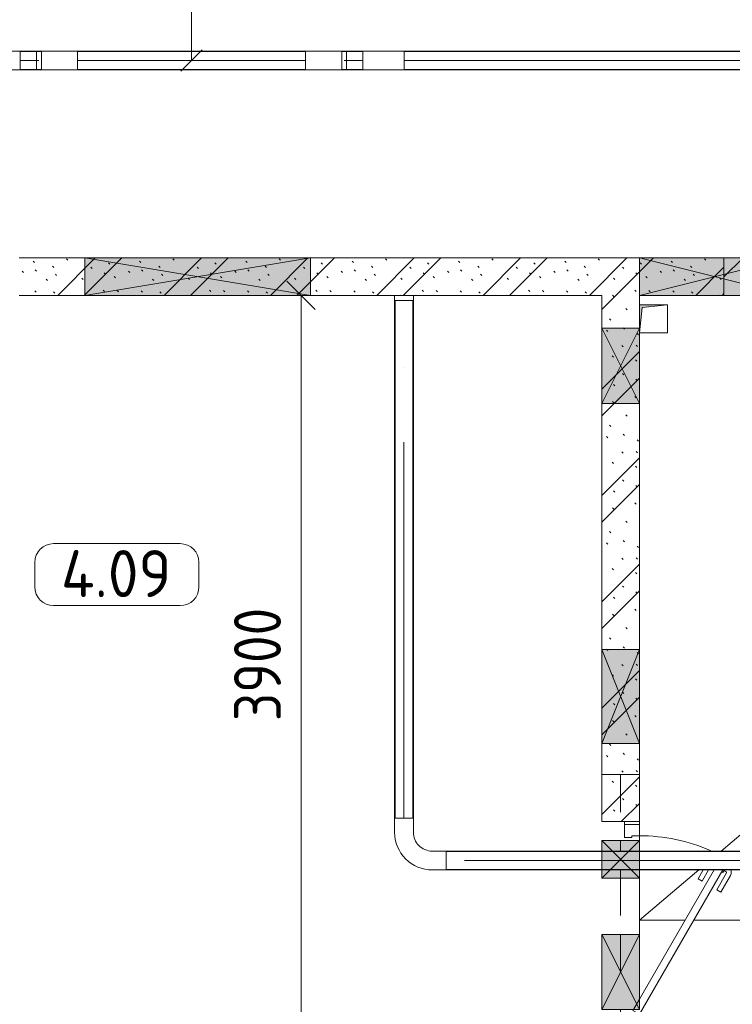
# Model space of a CAD drawing. Header units: millimetres. Extents: x -32229 to 192519, y -13689 to 125138.
# Tile 50 of 183: x -4062 to -270, y 75878 to 81117. Entities that reach past the tile are written whole.
import ezdxf

# ---------------------------------------------------------------- set-up
doc = ezdxf.new("R2010")
doc.units = ezdxf.units.MM
doc.linetypes.add('3_ Штрих_ 1 х 1 мм', pattern=[400, 200, -200])
doc.linetypes.add('ADSK_Осевая', pattern=[2800, 2000, -400, 0, -400])
for name, color, linetype, lineweight in [('A-____-____-DIMS', 7, 'Continuous', 9), ('A-____-____-DIMS-200', 7, 'Continuous', 9), ('A-AREA-____-IDEN', 7, 'Continuous', 9), ('A-DOOR-____-MCUT', 7, 'Continuous', 9), ('A-DOOR-____-OTLN', 7, 'Continuous', 18), ('A-DOOR-FRAM-MCUT', 7, 'Continuous', 9), ('A-FLOR-____-OTLN', 7, 'Continuous', 18), ('A-GLAZ-____-MCUT', 7, 'Continuous', 9), ('A-GLAZ-____-OTLN', 7, 'Continuous', 18), ('A-WALL-____-MCUT', 7, 'Continuous', 40), ('A-WALL-____-PATT', 7, 'Continuous', 40), ('E-CABL-TRAY-CNTR', 7, 'ADSK_Осевая', 18), ('E-CABL-TRAY-OTLN', 7, 'Continuous', 18), ('I-WALL-____-MCUT', 7, 'Continuous', 40), ('M-EQPM-____-OTLN', 7, 'Continuous', 18), ('S-BEAM-____-OTLN', 7, 'Continuous', 18)]:
    doc.layers.add(name, color=color, linetype=linetype, lineweight=lineweight)
doc.layers.add('A-DETL-____-OTLN', color=7, linetype='Continuous', lineweight=9, true_color=0x00a600)
doc.styles.add('GOST Common_3', font='GOST_Common.ttf', dxfattribs={"height": 250})
doc.styles.add('GOST Common_4', font='GOST_Common.ttf', dxfattribs={"width": 0.9, "height": 250})
doc.dimstyles.new('ГОСТ_2_5_мм2', dxfattribs={"dimscale": 304.8, "dimtxt": 251.428749, "dimasz": 0.492126, "dimexe": 0.492126, "dimexo": 0.656168, "dimgap": 0.098425, "dimtad": 1, "dimdec": 0, "dimdsep": 46, "dimtxsty": 'GOST Common_4', "dimblk1": 'OBLIQUE', "dimblk2": 'OBLIQUE', "dimsah": 1, "dimcen": 0.09, "dimazin": 2, "dimtfac": 1, "dimtdec": 4, "dimtix": 1, "dimtmove": 0, "dimatfit": 3, "dimfxl": 1, "dimtvp": 1, "dimtolj": 1, "dimtzin": 0, "dimarcsym": 2})
pattern_1 = [(135, (300.56, 377.28), (-565.6854, 6e-14), [10, -790]), (135, (349.8, 474.73), (-565.6854, 6e-14), [10, -790]), (135, (423.93, 473.06), (-565.6854, 6e-14), [10, -790]), (135, (229.92, 447.9), (-565.6854, 6e-14), [10, -790]), (135, (155.08, 447.9), (-565.6854, 6e-14), [10, -790]), (135, (114.9, 369.03), (-565.6854, 6e-14), [10, -790]), (135, (132.43, 285.8), (-565.6854, 6e-14), [10, -790]), (135, (214.66, 322), (-565.6854, 6e-14), [10, -790]), (135, (198.16, 261.88), (-565.6854, 6e-14), [10, -790]), (135, (45.2, 272.9), (-565.6854, 6e-14), [10, -790]), (135, (42.32, 336.16), (-565.6854, 6e-14), [10, -790]), (135, (92.26, 192.24), (-565.6854, 6e-14), [10, -790]), (135, (7.07, 149.2), (-565.6854, 6e-14), [10, -790]), (135, (80.6, 95.1), (-565.6854, 6e-14), [10, -790]), (135, (79.53, 36.94), (-565.6854, 6e-14), [10, -790]), (135, (153.87, 74.56), (-565.6854, 6e-14), [10, -790]), (135, (228.35, 124.8), (-565.6854, 6e-14), [10, -790]), (135, (279.75, 180.4), (-565.6854, 6e-14), [10, -790]), (135, (282.9, 31.63), (-565.6854, 6e-14), [10, -790]), (135, (377.38, 53.45), (-565.6854, 6e-14), [10, -790]), (135, (352.28, 102.7), (-565.6854, 6e-14), [10, -790]), (135, (354.05, 0), (-565.6854, 6e-14), [10, -790]), (135, (553.23, 16.45), (-565.6854, 6e-14), [10, -790]), (135, (542.38, 63.45), (-565.6854, 6e-14), [10, -790]), (135, (536.58, 239.3), (-565.6854, 6e-14), [10, -790]), (135, (475.85, 203.9), (-565.6854, 6e-14), [10, -790]), (135, (475.85, 316.54), (-565.6854, 6e-14), [10, -790]), (135, (520.8, 408.7), (-565.6854, 6e-14), [10, -790]), (135, (551.1, 470.8), (-565.6854, 6e-14), [10, -790]), (135, (235.25, 537.93), (-565.6854, 6e-14), [10, -790]), (135, (407.25, 547.65), (-565.6854, 6e-14), [10, -790]), (135, (94.5, 558.6), (-565.6854, 6e-14), [10, -790]), (135, (46.4, 532.3), (-565.6854, 6e-14), [10, -790]), (135, (85.56, 465.04), (-565.6854, 6e-14), [10, -790]), (135, (355.53, 181.14), (-565.6854, 6e-14), [10, -790]), (135, (362.23, 243.6), (-565.6854, 6e-14), [10, -790]), (135, (413.45, 344.1), (-565.6854, 6e-14), [10, -790]), (135, (286.3, 273.25), (-565.6854, 6e-14), [10, -790]), (135, (423.02, 263.72), (-565.6854, 6e-14), [10, -790]), (135, (162.94, 190.2), (-565.6854, 6e-14), [10, -790]), (135, (470.25, 120.93), (-565.6854, 6e-14), [10, -790]), (135, (484.48, 9.78), (-565.6854, 6e-14), [10, -790]), (45, (0, 212.13), (-565.6854, 0), []), (45, (212.13, 0), (-565.6854, 0), []), (45, (353.55, 0), (-565.6854, 0), []), (45, (0, 353.55), (-565.6854, 0), [])]

# ---------------------------------------------------------------- blocks, each defined once
blk = doc.blocks.new('АР_Отверстие прямоугольное - ВК-7442280--01 ЭЛ')
at = {"layer": 'A-GLAZ-____-OTLN', "lineweight": 13, "true_color": 0xf0f0f0}
blk.add_hatch(color=7, dxfattribs=at).paths.add_polyline_path([(-275, 100), (-275, -100), (525, -100), (525, 100)])
at = {"layer": 'A-GLAZ-____-MCUT', "color": 253, "lineweight": 13, "true_color": 0xaaaaaa}
for p, q in [((-275, 100), (-275, -100)), ((525, 100), (525, -100))]:
    blk.add_line(p, q, dxfattribs=at)
at = {"layer": 'A-GLAZ-____-OTLN', "color": 253, "lineweight": 5, "true_color": 0xaaaaaa}
for p, q in [((525, 100), (-275, -100)), ((-275, 100), (525, -100))]:
    blk.add_line(p, q, dxfattribs=at)
at = {"layer": 'A-GLAZ-____-OTLN', "color": 253, "lineweight": 13, "true_color": 0xaaaaaa}
for p, q in [((525, 100), (-275, 100)), ((-275, 100), (-275, -100)), ((525, -100), (525, 100)), ((-275, -100), (525, -100))]:
    blk.add_line(p, q, dxfattribs=at)
blk = doc.blocks.new('АР_Дверь однопольная - 1100х2100h_техн_ помещ_-4938052--01 ЭЛ')
at = {"layer": 'A-DOOR-____-MCUT', "color": 253, "lineweight": 13, "true_color": 0xaaaaaa}
for p, q in [((475, 100), (-293.3, 543.6)), ((-293.3, 497.4), (395, 100)), ((395, 100), (450, 68.2)), ((450, 68.2), (455, 65.4)), ((455, 65.4), (475, 100))]:
    blk.add_line(p, q, dxfattribs=at)
at = {"layer": 'A-DOOR-____-OTLN', "color": 253, "lineweight": 5, "true_color": 0xaaaaaa}
for p, q in [((-175.5, 533.3), (-264.3, 584.6)), ((-293.3, 552.8), (-278.8, 544.4)), ((-289.6, 550.7), (-283.6, 561.1)), ((-278.8, 544.4), (-282.8, 537.5)), ((-188, 511.7), (-276.8, 562.9)), ((-188, 511.7), (-175.5, 533.3)), ((-233, 433.7), (-293.3, 468.5)), ((-245.5, 412.1), (-293.3, 439.7)), ((-233, 433.7), (-245.5, 412.1))]:
    blk.add_line(p, q, dxfattribs=at)
for centre, radius, start, end in [((-279.3, 558.6), 30, 60, 120.5137), ((-279.3, 558.6), 4.99, 60, 150), ((475, 100), 950, 156.5139, 180)]:
    blk.add_arc(centre, radius, start, end, dxfattribs=at)
at = {"layer": 'A-DOOR-FRAM-MCUT', "color": 253, "lineweight": 13, "true_color": 0xaaaaaa}
for p, q in [((-535, 100), (-550, 100)), ((-475, 100), (-535, 100)), ((-535, 100), (-535, 20)), ((-475, 60), (-475, 100)), ((-465, 60), (-475, 60)), ((-465, 20), (-465, 60)), ((475, 60), (465, 60)), ((465, 60), (465, 20)), ((535, 100), (475, 100)), ((475, 100), (475, 60)), ((535, 20), (535, 100)), ((535, 100), (550, 100)), ((-535, 20), (-550, 20)), ((-535, 20), (-465, 20)), ((465, 20), (535, 20)), ((535, 20), (550, 20))]:
    blk.add_line(p, q, dxfattribs=at)
blk = doc.blocks.new('АР_Отверстие прямоугольное - ОВВ-3214689--01 ЭЛ')
at = {"layer": 'A-GLAZ-____-OTLN', "lineweight": 13, "true_color": 0xf0f0f0}
blk.add_hatch(color=7, dxfattribs=at).paths.add_polyline_path([(325, -100), (325, 100), (-75, 100), (-75, -100)])
at = {"layer": 'A-GLAZ-____-MCUT', "color": 253, "lineweight": 13, "true_color": 0xaaaaaa}
for p, q in [((-75, 100), (-75, -100)), ((325, 100), (325, -100))]:
    blk.add_line(p, q, dxfattribs=at)
at = {"layer": 'A-GLAZ-____-OTLN', "color": 253, "lineweight": 5, "true_color": 0xaaaaaa}
for p, q in [((325, 100), (-75, -100)), ((-75, 100), (325, -100))]:
    blk.add_line(p, q, dxfattribs=at)
at = {"layer": 'A-GLAZ-____-OTLN', "color": 253, "lineweight": 13, "true_color": 0xaaaaaa}
for p, q in [((325, 100), (-75, 100)), ((-75, 100), (-75, -100)), ((325, -100), (325, 100)), ((-75, -100), (325, -100))]:
    blk.add_line(p, q, dxfattribs=at)
blk = doc.blocks.new('АР_Отверстие прямоугольное - СС-3914049--01 ЭЛ')
at = {"layer": 'A-GLAZ-____-OTLN', "lineweight": 13, "true_color": 0xf0f0f0}
blk.add_hatch(color=7, dxfattribs=at).paths.add_polyline_path([(375, -100), (375, 100), (-125, 100), (-125, -100)])
at = {"layer": 'A-GLAZ-____-MCUT', "color": 253, "lineweight": 13, "true_color": 0xaaaaaa}
for p, q in [((-125, 100), (-125, -100)), ((375, 100), (375, -100))]:
    blk.add_line(p, q, dxfattribs=at)
at = {"layer": 'A-GLAZ-____-OTLN', "color": 253, "lineweight": 5, "true_color": 0xaaaaaa}
for p, q in [((375, 100), (-125, -100)), ((-125, 100), (375, -100))]:
    blk.add_line(p, q, dxfattribs=at)
at = {"layer": 'A-GLAZ-____-OTLN', "color": 253, "lineweight": 13, "true_color": 0xaaaaaa}
for p, q in [((375, 100), (-125, 100)), ((-125, 100), (-125, -100)), ((375, -100), (375, 100)), ((-125, -100), (375, -100))]:
    blk.add_line(p, q, dxfattribs=at)
blk = doc.blocks.new('АР_Отверстие прямоугольное - ОВВ-3391161--01 ЭЛ')
at = {"layer": 'A-GLAZ-____-OTLN', "lineweight": 13, "true_color": 0xf0f0f0}
blk.add_hatch(color=7, dxfattribs=at).paths.add_polyline_path([(-475, 100), (-475, -100), (725, -100), (725, 100), (510.8, 100)])
at = {"layer": 'A-GLAZ-____-MCUT', "color": 253, "lineweight": 13, "true_color": 0xaaaaaa}
for p, q in [((-475, 100), (-475, -100)), ((725, 100), (725, -100))]:
    blk.add_line(p, q, dxfattribs=at)
at = {"layer": 'A-GLAZ-____-OTLN', "color": 253, "lineweight": 5, "true_color": 0xaaaaaa}
for p, q in [((725, 100), (-475, -100)), ((-475, 100), (725, -100))]:
    blk.add_line(p, q, dxfattribs=at)
at = {"layer": 'A-GLAZ-____-OTLN', "color": 253, "lineweight": 13, "true_color": 0xaaaaaa}
for p, q in [((725, 100), (-475, 100)), ((-475, 100), (-475, -100)), ((725, -100), (725, 100)), ((-475, -100), (725, -100))]:
    blk.add_line(p, q, dxfattribs=at)
blk = doc.blocks.new('АР_Канал вертикальный прямоугольный - ВК-V192--01 ЭЛ')
at = {"layer": 'M-EQPM-____-OTLN', "lineweight": 13, "true_color": 0xe2e2e2}
blk.add_hatch(color=254, dxfattribs=at).paths.add_polyline_path([(-75, -75), (-60, 60), (75, 75), (-75, 75), (-75, -50)])
at = {"layer": 'M-EQPM-____-OTLN', "color": 253, "lineweight": 13, "true_color": 0xaaaaaa}
for p, q in [((75, 75), (-75, 75)), ((-75, 75), (-75, -50)), ((75, 75), (-75, 75)), ((-75, 75), (-75, -50)), ((-75, -50), (-75, 75)), ((-75, 75), (75, 75)), ((-75, -75), (-60, 60)), ((-75, -75), (-60, 60)), ((-60, 60), (75, 75)), ((-60, 60), (75, 75)), ((75, -75), (75, 75)), ((75, 75), (75, -75)), ((-75, -50), (-75, -75)), ((-75, -50), (-75, -75)), ((-75, -75), (-75, -50)), ((-75, -75), (75, -75)), ((75, -75), (-75, -75))]:
    blk.add_line(p, q, dxfattribs=at)
blk = doc.blocks.new('АР_Перемычка - 200_Уx2_75x5__Опх2_0_75x5_-250-7324732--01 ЭЛ')
at = {"layer": 'S-BEAM-____-OTLN', "color": 9, "linetype": '3_ Штрих_ 1 х 1 мм', "lineweight": 15, "true_color": 0xc4c4c4}
for p, q in [((-800, 100), (-800, -100)), ((550, 100), (550, -100)), ((-800, 0), (-450, 0)), ((-450, 0), (-393.3, 0)), ((-293.3, 0), (-250, 0)), ((-250, 0), (50, 0)), ((50, 0), (450, 0)), ((450, 0), (550, 0))]:
    blk.add_line(p, q, dxfattribs=at)
blk = doc.blocks.new('АР_Отверстие прямоугольное - ЭОМ-6403692--01 ЭЛ')
at = {"layer": 'A-GLAZ-____-OTLN', "lineweight": 13, "true_color": 0xf0f0f0}
blk.add_hatch(color=7, dxfattribs=at).paths.add_polyline_path([(225, 100), (25, 100), (25, -100), (225, -100)])
at = {"layer": 'A-GLAZ-____-MCUT', "color": 253, "lineweight": 13, "true_color": 0xaaaaaa}
for p, q in [((25, 100), (25, -100)), ((225, 100), (225, -100))]:
    blk.add_line(p, q, dxfattribs=at)
at = {"layer": 'A-GLAZ-____-OTLN', "color": 253, "lineweight": 5, "true_color": 0xaaaaaa}
for p, q in [((225, 100), (25, -100)), ((25, 100), (225, -100))]:
    blk.add_line(p, q, dxfattribs=at)
at = {"layer": 'A-GLAZ-____-OTLN', "color": 253, "lineweight": 13, "true_color": 0xaaaaaa}
for p, q in [((225, 100), (25, 100)), ((25, 100), (25, -100)), ((225, -100), (225, 100)), ((25, -100), (225, -100))]:
    blk.add_line(p, q, dxfattribs=at)
blk = doc.blocks.new('Наметкина 10_РД_АР_П_отсоединено_rvt-1--01 ЭЛ')
at = {"layer": 'A-WALL-____-PATT', "lineweight": 5, "true_color": 0xaaaaaa}
h = blk.add_hatch(dxfattribs=at)
h.set_pattern_fill('FP_6', color=253, style=0, pattern_type=2)
h.set_pattern_definition(pattern_1)
h.paths.add_polyline_path([(-764.7, 79650), (-314.7, 79650), (-314.7, 79850), (-4064.7, 79850), (-4064.7, 79650), (-964.7, 79650)])
h.paths.add_polyline_path([(-4164.7, 79650), (-4164.7, 79850), (-4914.7, 79850), (-4914.7, 79650), (-4214.7, 79650)])
h = blk.add_hatch(dxfattribs=at)
h.set_pattern_fill('FP_1', color=253, style=0, pattern_type=2)
h.set_pattern_definition([(45, (0, 0), (-228.0985, 228.0985), []), (45, (228.1, 0), (-228.0985, 228.0985), [403.225, -80.645, 6.706, -73.939])])
h.paths.add_polyline_path([(-314.7, 79650), (1485.3, 79650), (1485.3, 79850), (-314.7, 79850)])
h = blk.add_hatch(dxfattribs=at)
h.set_pattern_fill('FP_6', color=253, style=0, pattern_type=2)
h.set_pattern_definition(pattern_1)
h.paths.add_polyline_path([(-764.7, 76850), (-764.7, 79650), (-964.7, 79650), (-964.7, 76850)])
at = {"layer": 'A-FLOR-____-OTLN', "color": 253, "lineweight": 13, "true_color": 0xaaaaaa}
for p, q in [((2867.2, 79400), (-329.7, 76693.3)), ((-764.7, 76835), (-764.7, 76850)), ((-764.7, 76750), (-764.7, 76775)), ((-764.7, 76693.3), (-764.7, 76750)), ((-764.7, 76550), (-764.7, 76593.3)), ((-447.8, 76593.3), (-764.7, 76325)), ((-764.7, 76250), (-764.7, 76550)), ((-522.2, 76325), (-764.7, 76325)), ((-522.2, 76325), (-764.7, 76325)), ((-764.7, 76325), (-764.7, 76250)), ((4910.3, 76325), (-476, 76325)), ((4910.3, 76325), (-476, 76325)), ((-764.7, 75905), (-764.7, 76250)), ((-764.7, 76250), (-764.7, 75905))]:
    blk.add_line(p, q, dxfattribs=at)
at = {"layer": 'A-WALL-____-MCUT', "color": 253, "lineweight": 13, "true_color": 0xaaaaaa}
for p, q in [((35.3, 79850), (-314.7, 79850)), ((-314.7, 79850), (-314.7, 79650)), ((-314.7, 79650), (35.3, 79650))]:
    blk.add_line(p, q, dxfattribs=at)
at = {"layer": 'I-WALL-____-MCUT', "color": 253, "lineweight": 13, "true_color": 0xaaaaaa}
for p, q in [((-3714.7, 79850), (-4064.7, 79850)), ((-2514.7, 79850), (-3714.7, 79850)), ((-764.7, 79850), (-2514.7, 79850)), ((-314.7, 79850), (-764.7, 79850)), ((-314.7, 79650), (-314.7, 79850)), ((-4064.7, 79650), (-3714.7, 79650)), ((-3714.7, 79650), (-2514.7, 79650)), ((-2514.7, 79650), (-2066.9, 79650)), ((-2066.9, 79650), (-1966.9, 79650)), ((-1966.9, 79650), (-964.7, 79650)), ((-964.7, 79650), (-964.7, 79475)), ((-764.7, 79650), (-314.7, 79650)), ((-764.7, 79475), (-764.7, 79650)), ((-964.7, 79475), (-964.7, 79075)), ((-764.7, 79075), (-764.7, 79475)), ((-964.7, 79075), (-964.7, 77765)), ((-764.7, 77765), (-764.7, 79075)), ((-964.7, 77765), (-964.7, 77265)), ((-764.7, 77265), (-764.7, 77765)), ((-964.7, 77265), (-964.7, 76850)), ((-764.7, 76850), (-764.7, 77265)), ((-964.7, 76850), (-764.7, 76850))]:
    blk.add_line(p, q, dxfattribs=at)
at = {"layer": 'A-DOOR-____-OTLN', "color": 253, "lineweight": 13, "true_color": 0xaaaaaa, "rotation": 269.9999999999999}
blk.add_blockref('АР_Дверь однопольная - 1100х2100h_техн_ помещ_-4938052--01 ЭЛ', (-864.7, 76300), dxfattribs=at)
at = {"layer": 'A-GLAZ-____-OTLN', "color": 253, "lineweight": 13, "true_color": 0xaaaaaa}
for name, p, rotation in [('АР_Отверстие прямоугольное - ОВВ-3391161--01 ЭЛ', (-2989.7, 79750), 180), ('АР_Отверстие прямоугольное - ВК-7442280--01 ЭЛ', (-239.7, 79750), 180), ('АР_Отверстие прямоугольное - ОВВ-3214689--01 ЭЛ', (-864.7, 79400), 269.9999999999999), ('АР_Отверстие прямоугольное - СС-3914049--01 ЭЛ', (-864.7, 77640), 269.9999999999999), ('АР_Отверстие прямоугольное - ЭОМ-6403692--01 ЭЛ', (-864.7, 76775), 269.9999999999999), ('АР_Отверстие прямоугольное - ОВВ-3214689--01 ЭЛ', (-864.7, 76175), 269.9999999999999)]:
    blk.add_blockref(name, p, dxfattribs=dict(at, rotation=rotation))
at = {"layer": 'M-EQPM-____-OTLN', "color": 253, "lineweight": 13, "true_color": 0xaaaaaa}
blk.add_blockref('АР_Канал вертикальный прямоугольный - ВК-V192--01 ЭЛ', (-689.7, 79525), dxfattribs=at)
at = {"layer": 'S-BEAM-____-OTLN', "color": 253, "lineweight": 13, "true_color": 0xaaaaaa, "rotation": 269.9999999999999}
blk.add_blockref('АР_Перемычка - 200_Уx2_75x5__Опх2_0_75x5_-250-7324732--01 ЭЛ', (-864.7, 76300), dxfattribs=at)
blk = doc.blocks.new('M_Вертикальный внутренний изгиб-колено для канального - Стандартное-2438716--01 ЭЛ')
at = {"layer": 'E-CABL-TRAY-OTLN', "color": 1, "true_color": 0xff0000}
for p, q in [((-2541.3, 80849.5), (-2541.3, 80949.5)), ((-2541.3, 80949.5), (-2466.3, 80949.5)), ((-2466.3, 80949.5), (-2410.8, 80949.5)), ((-2348.4, 80949.5), (-2410.8, 80949.5)), ((-2348.4, 80949.5), (-2348.4, 80849.5)), ((-2466.3, 80849.5), (-2541.3, 80849.5)), ((-2410.8, 80849.5), (-2466.3, 80849.5)), ((-2410.8, 80849.5), (-2348.4, 80849.5))]:
    blk.add_line(p, q, dxfattribs=at)
blk = doc.blocks.new('M_Вертикальный наружный изгиб-колено для канального - Стандартное-2438712--01 ЭЛ')
at = {"layer": 'E-CABL-TRAY-OTLN', "color": 1, "true_color": 0xff0000}
for p, q in [((-4279.1, 80849.5), (-4279.1, 80949.5)), ((-4279.1, 80949.5), (-4204.1, 80949.5)), ((-4204.1, 80949.5), (-4120.9, 80949.5)), ((-4120.9, 80949.5), (-4058.5, 80949.5)), ((-4058.5, 80949.5), (-4058.5, 80849.5)), ((-4204.1, 80849.5), (-4279.1, 80849.5)), ((-4120.9, 80849.5), (-4204.1, 80849.5)), ((-4120.9, 80849.5), (-4058.5, 80849.5))]:
    blk.add_line(p, q, dxfattribs=at)
blk = doc.blocks.new('M_Горизонтальный изгиб-колено для канального - Стандартное-V279--01 ЭЛ')
at = {"layer": 'E-CABL-TRAY-OTLN', "color": 94, "true_color": 0x009f00}
for p, q in [((50, 225), (-50, 225)), ((-50, 225), (-50, 150)), ((50, 150), (50, 225)), ((-225, -50), (-225, 50)), ((-225, 50), (-150, 50)), ((-150, -50), (-225, -50))]:
    blk.add_line(p, q, dxfattribs=at)
for radius, end in [(200, 360), (100, 0)]:
    blk.add_arc((-150, 150), radius, 270, end, dxfattribs=at)
blk = doc.blocks.new('Марка помещения 2 - Марка помещения 2-1605974--01 ЭЛ')
at = {"layer": 'A-AREA-____-IDEN', "color": 253, "true_color": 0xaaaaaa}
for p, q in [((-1.797, 0.841), (1.569, 0.841)), ((-2.297, -0.309), (-2.297, 0.341)), ((2.069, 0.341), (2.069, -0.309)), ((1.569, -0.809), (-1.797, -0.809))]:
    blk.add_line(p, q, dxfattribs=at)
for centre, start, end in [((-1.797, 0.341), 90, 180), ((1.569, 0.341), 0, 90), ((-1.797, -0.309), 180, 270), ((1.569, -0.309), 270, 360)]:
    blk.add_arc(centre, 0.5, start, end, dxfattribs=at)
blk = doc.blocks.new('DIMBLOCK15--01 ЭЛ')
at = {"layer": 'A-____-____-DIMS-200'}
for p, q in [((-2564.8, 79650), (-2639.8, 79725)), ((-2470.9, 79650), (-2714.8, 79650)), ((-2564.8, 75750), (-2564.8, 79650)), ((-2564.8, 79650), (-2489.8, 79575)), ((-2564.8, 79650), (-2470.9, 79650)), ((-2564.8, 75750), (-2639.8, 75825)), ((-2470.9, 75750), (-2714.8, 75750)), ((-2564.8, 75750), (-2489.8, 75675)), ((-2564.8, 75750), (-2470.9, 75750))]:
    blk.add_line(p, q, dxfattribs=at)
at = {"layer": 'A-____-____-DIMS-200', "color": 0, "insert": (-2921.5, 77384.7), "char_height": 250, "width": 756.843, "attachment_point": 1, "rotation": 90, "line_spacing_factor": 1.022761, "style": 'GOST Common_4'}
blk.add_mtext('3900', dxfattribs=at)
blk = doc.blocks.new('_Oblique')
at = {"color": 0, "linetype": 'ByBlock', "lineweight": -2}
blk.add_line((-0.5, -0.5), (0.5, 0.5), dxfattribs=at)

msp = doc.modelspace()

# ---------------------------------------------------------------- linework, layer by layer
at = {"layer": 'A-DETL-____-OTLN', "color": 1, "true_color": 0xff0000}
for p, q in [((-3147.4, 80899.5), (-3147.4, 81537.5)), ((-3203.9, 80842.9), (-3090.8, 80956.1))]:
    msp.add_line(p, q, dxfattribs=at)
at = {"layer": 'E-CABL-TRAY-CNTR', "color": 1, "true_color": 0xff0000}
for p, q in [((-3960.2, 80899.5), (-4058.5, 80899.5)), ((-2541.3, 80899.5), (-3753.4, 80899.5)), ((-2334.6, 80899.5), (-2236.2, 80899.5)), ((-2015.6, 80899.5), (5730.6, 80899.5))]:
    msp.add_line(p, q, dxfattribs=at)
at = {"layer": 'E-CABL-TRAY-CNTR', "color": 94, "true_color": 0x009f00}
for p, q in [((-2017.2, 76868.3), (-2017.2, 79623.3)), ((5905.6, 76643.3), (-1792.2, 76643.3))]:
    msp.add_line(p, q, dxfattribs=at)
at = {"layer": 'E-CABL-TRAY-OTLN', "color": 1, "true_color": 0xff0000}
for p, q in [((-4058.5, 80947), (-4058.5, 80949.5)), ((-3946.3, 80949.5), (-4058.5, 80949.5)), ((-3946.3, 80947), (-4058.5, 80947)), ((-3972.6, 80947), (-3972.6, 80852.1)), ((-3946.3, 80949.5), (-3946.3, 80947)), ((-3753.4, 80947), (-3753.4, 80949.5)), ((-2541.3, 80949.5), (-3753.4, 80949.5)), ((-2541.3, 80947), (-3753.4, 80947)), ((-2541.3, 80949.5), (-2541.3, 80947)), ((-2348.4, 80947), (-2348.4, 80949.5)), ((-2348.4, 80949.5), (-2236.2, 80949.5)), ((-2348.4, 80947), (-2236.2, 80947)), ((-2322.1, 80852.1), (-2322.1, 80947)), ((-2236.2, 80949.5), (-2236.2, 80947)), ((-2015.6, 80947), (-2015.6, 80949.5)), ((-2015.6, 80949.5), (5730.6, 80949.5)), ((-2015.6, 80947), (5730.6, 80947)), ((-4058.5, 80849.5), (-4058.5, 80852.1)), ((-3946.3, 80852.1), (-4058.5, 80852.1)), ((-3946.3, 80849.5), (-4058.5, 80849.5)), ((-3946.3, 80852.1), (-3946.3, 80849.5)), ((-3753.4, 80849.5), (-3753.4, 80852.1)), ((-2541.3, 80852.1), (-3753.4, 80852.1)), ((-2541.3, 80849.5), (-3753.4, 80849.5)), ((-2541.3, 80852.1), (-2541.3, 80849.5)), ((-2348.4, 80849.5), (-2348.4, 80852.1)), ((-2348.4, 80852.1), (-2236.2, 80852.1)), ((-2348.4, 80849.5), (-2236.2, 80849.5)), ((-2236.2, 80852.1), (-2236.2, 80849.5)), ((-2015.6, 80849.5), (-2015.6, 80852.1)), ((-2015.6, 80852.1), (5730.6, 80852.1)), ((-2015.6, 80849.5), (5730.6, 80849.5))]:
    msp.add_line(p, q, dxfattribs=at)
at = {"layer": 'E-CABL-TRAY-OTLN', "color": 150, "true_color": 0x0080ff}
for p, q in [((-2066.9, 79650), (-2066.9, 79623.3)), ((-1966.9, 79650), (-2066.9, 79650)), ((-1966.9, 79600), (-1966.9, 79650))]:
    msp.add_line(p, q, dxfattribs=at)
at = {"layer": 'E-CABL-TRAY-OTLN', "color": 94, "true_color": 0x009f00}
for p, q in [((-2067.2, 79623.3), (-1967.2, 79623.3)), ((-2067.2, 76868.3), (-2067.2, 79623.3)), ((-2064.7, 76868.3), (-2064.7, 79623.3)), ((-1969.8, 76868.3), (-1969.8, 79623.3)), ((-1967.2, 76868.3), (-1967.2, 79623.3)), ((-2064.7, 76868.3), (-2067.2, 76868.3)), ((-1967.2, 76868.3), (-1969.8, 76868.3)), ((-1792.2, 76690.8), (-1792.2, 76693.3)), ((5905.6, 76693.3), (-1792.2, 76693.3)), ((5905.6, 76690.8), (-1792.2, 76690.8)), ((-1792.2, 76593.3), (-1792.2, 76595.9)), ((5905.6, 76595.9), (-1792.2, 76595.9)), ((5905.6, 76593.3), (-1792.2, 76593.3))]:
    msp.add_line(p, q, dxfattribs=at)

# ---------------------------------------------------------------- block references
at = {"lineweight": 5}
msp.add_blockref('Наметкина 10_РД_АР_П_отсоединено_rvt-1--01 ЭЛ', (0, 0), dxfattribs=at)
at = {"layer": 'A-AREA-____-IDEN', "color": 253, "true_color": 0xaaaaaa, "xscale": 199.9999999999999, "yscale": 199.9999999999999, "zscale": 199.9999999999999}
msp.add_blockref('Марка помещения 2 - Марка помещения 2-1605974--01 ЭЛ', (-3521.7, 78160.9), dxfattribs=at)
at = {"layer": 'E-CABL-TRAY-OTLN', "color": 1, "true_color": 0xff0000}
for name in ['M_Вертикальный наружный изгиб-колено для канального - Стандартное-2438712--01 ЭЛ', 'M_Вертикальный внутренний изгиб-колено для канального - Стандартное-2438716--01 ЭЛ']:
    msp.add_blockref(name, (0, 0), dxfattribs=at)
at = {"layer": 'E-CABL-TRAY-OTLN', "color": 1, "true_color": 0xff0000, "rotation": 180}
for name in ['M_Вертикальный внутренний изгиб-колено для канального - Стандартное-2438716--01 ЭЛ', 'M_Вертикальный наружный изгиб-колено для канального - Стандартное-2438712--01 ЭЛ']:
    msp.add_blockref(name, (-6294.7, 161799), dxfattribs=at)
at = {"layer": 'E-CABL-TRAY-OTLN', "color": 94, "true_color": 0x009f00, "rotation": 270}
msp.add_blockref('M_Горизонтальный изгиб-колено для канального - Стандартное-V279--01 ЭЛ', (-2017.2, 76643.3), dxfattribs=at)

# ---------------------------------------------------------------- texts
at = {"layer": 'A-AREA-____-IDEN', "color": 253, "true_color": 0xaaaaaa, "insert": (-3842.2, 78294.7), "char_height": 250, "width": 785.654, "attachment_point": 1, "style": 'GOST Common_3'}
msp.add_mtext('4.09', dxfattribs=at)

# ---------------------------------------------------------------- dimensions: what is measured, and where the dimension line sits
at = {"layer": 'A-____-____-DIMS'}
dim = msp.add_linear_dim(base=(-2564.8, 79650), p1=(-2670.9, 75750), p2=(-2670.9, 79650), angle=90, dimstyle='ГОСТ_2_5_мм2', override={"dimpost": '<>', "dimfxl": 3900}, dxfattribs=at)
dim.commit()
dim.dimension.update_dxf_attribs({"geometry": 'DIMBLOCK15--01 ЭЛ', "text_midpoint": (-2719.8, 77700)})

doc.saveas('drawing.dxf')
